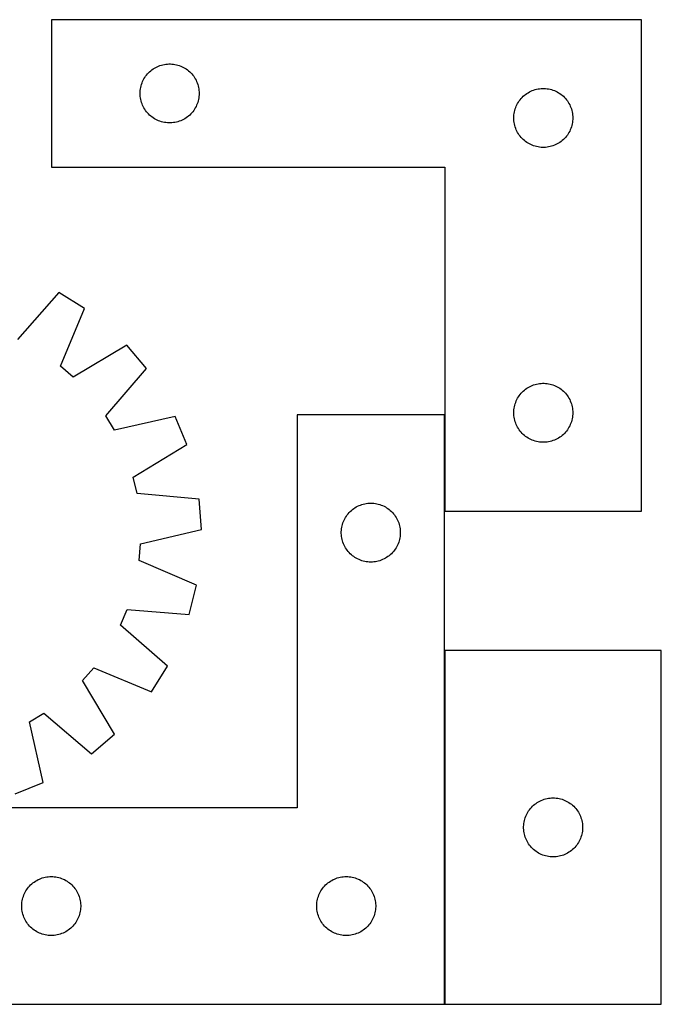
# Model space of a CAD drawing. Header units: millimetres. Extents: x 7 to 1493, y 8 to 2993.
# Tile 13 of 13: x 1161 to 1488, y 2483 to 2984. Entities that reach past the tile are written whole.
import ezdxf

# ---------------------------------------------------------------- set-up
doc = ezdxf.new("R2010")
doc.units = ezdxf.units.MM
doc.layers.add('COMMON', color=5, linetype='CONTINUOUS', true_color=0x0000ff)
doc.layers.add('CUT', color=7, linetype='CONTINUOUS', true_color=0x000000)

msp = doc.modelspace()

# ---------------------------------------------------------------- linework, layer by layer
at = {"layer": 'COMMON'}
for p, q in [((1377.56498, 2734.050116), (1377.56498, 2783.087763)), ((1377.564979, 2663.087763), (1377.564979, 2483.087763))]:
    msp.add_line(p, q, dxfattribs=at)
at = {"layer": 'CUT'}
for p, q in [((1477.66498, 2984.050116), (1177.66498, 2984.050116)), ((1177.66498, 2984.050116), (1177.66498, 2909.050116)), ((1477.66498, 2734.050116), (1477.66498, 2984.050116)), ((1232.014062, 2960.444976), (1232.736844, 2960.717455)), ((1232.736844, 2960.717455), (1233.472696, 2960.952365)), ((1233.472696, 2960.952365), (1234.219664, 2961.149082)), ((1234.219664, 2961.149082), (1234.975769, 2961.307086)), ((1234.975769, 2961.307086), (1235.739005, 2961.425957)), ((1235.739005, 2961.425957), (1236.507348, 2961.505379)), ((1236.507348, 2961.505379), (1237.278761, 2961.545144)), ((1237.278761, 2961.545144), (1238.051199, 2961.545144)), ((1238.051199, 2961.545144), (1238.822612, 2961.505379)), ((1238.822612, 2961.505379), (1239.590955, 2961.425957)), ((1239.590955, 2961.425957), (1240.354191, 2961.307086)), ((1240.354191, 2961.307086), (1241.110296, 2961.149082)), ((1241.110296, 2961.149082), (1241.857265, 2960.952365)), ((1241.857265, 2960.952365), (1242.593116, 2960.717455)), ((1242.593116, 2960.717455), (1243.315898, 2960.444976)), ((1225.439555, 2955.241433), (1225.903183, 2955.859259)), ((1225.903183, 2955.859259), (1226.398001, 2956.452398)), ((1226.398001, 2956.452398), (1226.922697, 2957.019279)), ((1226.922697, 2957.019279), (1227.47588, 2957.558397)), ((1227.47588, 2957.558397), (1228.056082, 2958.068323)), ((1228.056082, 2958.068323), (1228.661766, 2958.547705)), ((1228.661766, 2958.547705), (1229.291324, 2958.995272)), ((1229.291324, 2958.995272), (1229.943088, 2959.409836)), ((1229.943088, 2959.409836), (1230.615329, 2959.790298)), ((1230.615329, 2959.790298), (1231.306264, 2960.13565)), ((1231.306264, 2960.13565), (1232.014062, 2960.444976)), ((1243.315898, 2960.444976), (1244.023696, 2960.13565)), ((1244.023696, 2960.13565), (1244.714631, 2959.790298)), ((1244.714631, 2959.790298), (1245.386872, 2959.409836)), ((1245.386872, 2959.409836), (1246.038636, 2958.995272)), ((1246.038636, 2958.995272), (1246.668194, 2958.547705)), ((1246.668194, 2958.547705), (1247.273878, 2958.068323)), ((1247.273878, 2958.068323), (1247.85408, 2957.558397)), ((1247.85408, 2957.558397), (1248.407263, 2957.019279)), ((1248.407263, 2957.019279), (1248.931959, 2956.452398)), ((1248.931959, 2956.452398), (1249.426777, 2955.859259)), ((1249.426777, 2955.859259), (1249.890405, 2955.241433)), ((1223.159564, 2950.370183), (1223.375449, 2951.111839)), ((1223.375449, 2951.111839), (1223.629228, 2951.841398)), ((1223.629228, 2951.841398), (1223.920227, 2952.556925)), ((1223.920227, 2952.556925), (1224.247674, 2953.256523)), ((1224.247674, 2953.256523), (1224.610701, 2953.938338)), ((1224.610701, 2953.938338), (1225.008347, 2954.600559)), ((1225.008347, 2954.600559), (1225.439555, 2955.241433)), ((1249.890405, 2955.241433), (1250.321613, 2954.600559)), ((1250.321613, 2954.600559), (1250.719259, 2953.938338)), ((1250.719259, 2953.938338), (1251.082286, 2953.256523)), ((1251.082286, 2953.256523), (1251.409734, 2952.556925)), ((1251.409734, 2952.556925), (1251.700732, 2951.841398)), ((1251.700732, 2951.841398), (1251.954511, 2951.111839)), ((1251.954511, 2951.111839), (1252.170396, 2950.370183)), ((1222.66498, 2946.550116), (1222.684869, 2947.322298)), ((1222.684869, 2945.777935), (1222.66498, 2946.550116)), ((1222.684869, 2947.322298), (1222.744482, 2948.092431)), ((1222.744482, 2945.007802), (1222.684869, 2945.777935)), ((1222.744482, 2948.092431), (1222.843662, 2948.858475)), ((1222.843662, 2948.858475), (1222.982145, 2949.618397)), ((1222.982145, 2949.618397), (1223.159564, 2950.370183)), ((1252.170396, 2950.370183), (1252.347815, 2949.618397)), ((1252.347815, 2949.618397), (1252.486299, 2948.858475)), ((1252.486299, 2948.858475), (1252.585478, 2948.092431)), ((1252.585478, 2948.092431), (1252.645091, 2947.322298)), ((1252.645091, 2945.777935), (1252.585478, 2945.007802)), ((1252.645091, 2947.322298), (1252.66498, 2946.550116)), ((1252.66498, 2946.550116), (1252.645091, 2945.777935)), ((1418.056082, 2945.568323), (1418.661766, 2946.047705)), ((1418.661766, 2946.047705), (1419.291324, 2946.495272)), ((1419.291324, 2946.495272), (1419.943088, 2946.909836)), ((1419.943088, 2946.909836), (1420.615329, 2947.290298)), ((1420.615329, 2947.290298), (1421.306264, 2947.63565)), ((1421.306264, 2947.63565), (1422.014062, 2947.944976)), ((1422.014062, 2947.944976), (1422.736844, 2948.217455)), ((1422.736844, 2948.217455), (1423.472696, 2948.452365)), ((1423.472696, 2948.452365), (1424.219664, 2948.649082)), ((1424.219664, 2948.649082), (1424.975769, 2948.807086)), ((1424.975769, 2948.807086), (1425.739005, 2948.925957)), ((1425.739005, 2948.925957), (1426.507348, 2949.005379)), ((1426.507348, 2949.005379), (1427.278761, 2949.045144)), ((1427.278761, 2949.045144), (1428.051199, 2949.045144)), ((1428.051199, 2949.045144), (1428.822612, 2949.005379)), ((1428.822612, 2949.005379), (1429.590955, 2948.925957)), ((1429.590955, 2948.925957), (1430.354191, 2948.807086)), ((1430.354191, 2948.807086), (1431.110296, 2948.649082)), ((1431.110296, 2948.649082), (1431.857265, 2948.452365)), ((1431.857265, 2948.452365), (1432.593116, 2948.217455)), ((1432.593116, 2948.217455), (1433.315898, 2947.944976)), ((1433.315898, 2947.944976), (1434.023696, 2947.63565)), ((1434.023696, 2947.63565), (1434.714631, 2947.290298)), ((1434.714631, 2947.290298), (1435.386872, 2946.909836)), ((1435.386872, 2946.909836), (1436.038636, 2946.495272)), ((1436.038636, 2946.495272), (1436.668194, 2946.047705)), ((1436.668194, 2946.047705), (1437.273878, 2945.568323)), ((1222.843662, 2944.241758), (1222.744482, 2945.007802)), ((1222.982145, 2943.481836), (1222.843662, 2944.241758)), ((1223.159564, 2942.73005), (1222.982145, 2943.481836)), ((1223.375449, 2941.988394), (1223.159564, 2942.73005)), ((1223.629228, 2941.258835), (1223.375449, 2941.988394)), ((1223.920227, 2940.543308), (1223.629228, 2941.258835)), ((1251.700732, 2941.258835), (1251.409734, 2940.543308)), ((1251.954511, 2941.988394), (1251.700732, 2941.258835)), ((1252.170396, 2942.73005), (1251.954511, 2941.988394)), ((1252.347815, 2943.481836), (1252.170396, 2942.73005)), ((1252.486299, 2944.241758), (1252.347815, 2943.481836)), ((1252.585478, 2945.007802), (1252.486299, 2944.241758)), ((1413.920227, 2940.056925), (1414.247674, 2940.756523)), ((1414.247674, 2940.756523), (1414.610701, 2941.438338)), ((1414.610701, 2941.438338), (1415.008347, 2942.100559)), ((1415.008347, 2942.100559), (1415.439555, 2942.741433)), ((1415.439555, 2942.741433), (1415.903183, 2943.359259)), ((1415.903183, 2943.359259), (1416.398001, 2943.952398)), ((1416.398001, 2943.952398), (1416.922697, 2944.519279)), ((1416.922697, 2944.519279), (1417.47588, 2945.058397)), ((1417.47588, 2945.058397), (1418.056082, 2945.568323)), ((1437.273878, 2945.568323), (1437.85408, 2945.058397)), ((1437.85408, 2945.058397), (1438.407263, 2944.519279)), ((1438.407263, 2944.519279), (1438.931959, 2943.952398)), ((1438.931959, 2943.952398), (1439.426777, 2943.359259)), ((1439.426777, 2943.359259), (1439.890405, 2942.741433)), ((1439.890405, 2942.741433), (1440.321613, 2942.100559)), ((1440.321613, 2942.100559), (1440.719259, 2941.438338)), ((1440.719259, 2941.438338), (1441.082286, 2940.756523)), ((1441.082286, 2940.756523), (1441.409734, 2940.056925)), ((1224.247674, 2939.84371), (1223.920227, 2940.543308)), ((1224.610701, 2939.161895), (1224.247674, 2939.84371)), ((1225.008347, 2938.499674), (1224.610701, 2939.161895)), ((1225.439555, 2937.8588), (1225.008347, 2938.499674)), ((1225.903183, 2937.240974), (1225.439555, 2937.8588)), ((1226.398001, 2936.647835), (1225.903183, 2937.240974)), ((1226.922697, 2936.080954), (1226.398001, 2936.647835)), ((1227.47588, 2935.541836), (1226.922697, 2936.080954)), ((1248.407263, 2936.080954), (1247.85408, 2935.541836)), ((1248.931959, 2936.647835), (1248.407263, 2936.080954)), ((1249.426777, 2937.240974), (1248.931959, 2936.647835)), ((1249.890405, 2937.8588), (1249.426777, 2937.240974)), ((1250.321613, 2938.499674), (1249.890405, 2937.8588)), ((1250.719259, 2939.161895), (1250.321613, 2938.499674)), ((1251.082286, 2939.84371), (1250.719259, 2939.161895)), ((1251.409734, 2940.543308), (1251.082286, 2939.84371)), ((1412.744482, 2935.592431), (1412.843662, 2936.358475)), ((1412.843662, 2936.358475), (1412.982145, 2937.118397)), ((1412.982145, 2937.118397), (1413.159564, 2937.870183)), ((1413.159564, 2937.870183), (1413.375449, 2938.611839)), ((1413.375449, 2938.611839), (1413.629228, 2939.341398)), ((1413.629228, 2939.341398), (1413.920227, 2940.056925)), ((1441.409734, 2940.056925), (1441.700732, 2939.341398)), ((1441.700732, 2939.341398), (1441.954511, 2938.611839)), ((1441.954511, 2938.611839), (1442.170396, 2937.870183)), ((1442.170396, 2937.870183), (1442.347815, 2937.118397)), ((1442.347815, 2937.118397), (1442.486299, 2936.358475)), ((1442.486299, 2936.358475), (1442.585478, 2935.592431)), ((1228.056082, 2935.03191), (1227.47588, 2935.541836)), ((1228.661766, 2934.552528), (1228.056082, 2935.03191)), ((1229.291324, 2934.104961), (1228.661766, 2934.552528)), ((1229.943088, 2933.690397), (1229.291324, 2934.104961)), ((1230.615329, 2933.309935), (1229.943088, 2933.690397)), ((1231.306264, 2932.964583), (1230.615329, 2933.309935)), ((1232.014062, 2932.655257), (1231.306264, 2932.964583)), ((1232.736844, 2932.382778), (1232.014062, 2932.655257)), ((1233.472696, 2932.147868), (1232.736844, 2932.382778)), ((1234.219664, 2931.951151), (1233.472696, 2932.147868)), ((1234.975769, 2931.793147), (1234.219664, 2931.951151)), ((1235.739005, 2931.674276), (1234.975769, 2931.793147)), ((1236.507348, 2931.594854), (1235.739005, 2931.674276)), ((1237.278761, 2931.555089), (1236.507348, 2931.594854)), ((1238.051199, 2931.555089), (1237.278761, 2931.555089)), ((1238.822612, 2931.594854), (1238.051199, 2931.555089)), ((1239.590955, 2931.674276), (1238.822612, 2931.594854)), ((1240.354191, 2931.793147), (1239.590955, 2931.674276)), ((1241.110296, 2931.951151), (1240.354191, 2931.793147)), ((1241.857265, 2932.147868), (1241.110296, 2931.951151)), ((1242.593116, 2932.382778), (1241.857265, 2932.147868)), ((1243.315898, 2932.655257), (1242.593116, 2932.382778)), ((1244.023696, 2932.964583), (1243.315898, 2932.655257)), ((1244.714631, 2933.309935), (1244.023696, 2932.964583)), ((1245.386872, 2933.690397), (1244.714631, 2933.309935)), ((1246.038636, 2934.104961), (1245.386872, 2933.690397)), ((1246.668194, 2934.552528), (1246.038636, 2934.104961)), ((1247.273878, 2935.03191), (1246.668194, 2934.552528)), ((1247.85408, 2935.541836), (1247.273878, 2935.03191)), ((1412.66498, 2934.050116), (1412.684869, 2934.822298)), ((1412.684869, 2933.277935), (1412.66498, 2934.050116)), ((1412.684869, 2934.822298), (1412.744482, 2935.592431)), ((1412.744482, 2932.507802), (1412.684869, 2933.277935)), ((1412.843662, 2931.741758), (1412.744482, 2932.507802)), ((1412.982145, 2930.981836), (1412.843662, 2931.741758)), ((1413.159564, 2930.23005), (1412.982145, 2930.981836)), ((1442.347815, 2930.981836), (1442.170396, 2930.23005)), ((1442.486299, 2931.741758), (1442.347815, 2930.981836)), ((1442.585478, 2932.507802), (1442.486299, 2931.741758)), ((1442.585478, 2935.592431), (1442.645091, 2934.822298)), ((1442.645091, 2933.277935), (1442.585478, 2932.507802)), ((1442.645091, 2934.822298), (1442.66498, 2934.050116)), ((1442.66498, 2934.050116), (1442.645091, 2933.277935)), ((1413.375449, 2929.488394), (1413.159564, 2930.23005)), ((1413.629228, 2928.758835), (1413.375449, 2929.488394)), ((1413.920227, 2928.043308), (1413.629228, 2928.758835)), ((1414.247674, 2927.34371), (1413.920227, 2928.043308)), ((1414.610701, 2926.661895), (1414.247674, 2927.34371)), ((1415.008347, 2925.999674), (1414.610701, 2926.661895)), ((1415.439555, 2925.3588), (1415.008347, 2925.999674)), ((1440.321613, 2925.999674), (1439.890405, 2925.3588)), ((1440.719259, 2926.661895), (1440.321613, 2925.999674)), ((1441.082286, 2927.34371), (1440.719259, 2926.661895)), ((1441.409734, 2928.043308), (1441.082286, 2927.34371)), ((1441.700732, 2928.758835), (1441.409734, 2928.043308)), ((1441.954511, 2929.488394), (1441.700732, 2928.758835)), ((1442.170396, 2930.23005), (1441.954511, 2929.488394)), ((1415.903183, 2924.740974), (1415.439555, 2925.3588)), ((1416.398001, 2924.147835), (1415.903183, 2924.740974)), ((1416.922697, 2923.580954), (1416.398001, 2924.147835)), ((1417.47588, 2923.041836), (1416.922697, 2923.580954)), ((1418.056082, 2922.53191), (1417.47588, 2923.041836)), ((1418.661766, 2922.052528), (1418.056082, 2922.53191)), ((1419.291324, 2921.604961), (1418.661766, 2922.052528)), ((1419.943088, 2921.190397), (1419.291324, 2921.604961)), ((1420.615329, 2920.809935), (1419.943088, 2921.190397)), ((1421.306264, 2920.464583), (1420.615329, 2920.809935)), ((1434.714631, 2920.809935), (1434.023696, 2920.464583)), ((1435.386872, 2921.190397), (1434.714631, 2920.809935)), ((1436.038636, 2921.604961), (1435.386872, 2921.190397)), ((1436.668194, 2922.052528), (1436.038636, 2921.604961)), ((1437.273878, 2922.53191), (1436.668194, 2922.052528)), ((1437.85408, 2923.041836), (1437.273878, 2922.53191)), ((1438.407263, 2923.580954), (1437.85408, 2923.041836)), ((1438.931959, 2924.147835), (1438.407263, 2923.580954)), ((1439.426777, 2924.740974), (1438.931959, 2924.147835)), ((1439.890405, 2925.3588), (1439.426777, 2924.740974)), ((1422.014062, 2920.155257), (1421.306264, 2920.464583)), ((1422.736844, 2919.882778), (1422.014062, 2920.155257)), ((1423.472696, 2919.647868), (1422.736844, 2919.882778)), ((1424.219664, 2919.451151), (1423.472696, 2919.647868)), ((1424.975769, 2919.293147), (1424.219664, 2919.451151)), ((1425.739005, 2919.174276), (1424.975769, 2919.293147)), ((1426.507348, 2919.094854), (1425.739005, 2919.174276)), ((1427.278761, 2919.055089), (1426.507348, 2919.094854)), ((1428.051199, 2919.055089), (1427.278761, 2919.055089)), ((1428.822612, 2919.094854), (1428.051199, 2919.055089)), ((1429.590955, 2919.174276), (1428.822612, 2919.094854)), ((1430.354191, 2919.293147), (1429.590955, 2919.174276)), ((1431.110296, 2919.451151), (1430.354191, 2919.293147)), ((1431.857265, 2919.647868), (1431.110296, 2919.451151)), ((1432.593116, 2919.882778), (1431.857265, 2919.647868)), ((1433.315898, 2920.155257), (1432.593116, 2919.882778)), ((1434.023696, 2920.464583), (1433.315898, 2920.155257)), ((1177.66498, 2909.050116), (1377.66498, 2909.050116)), ((1377.66498, 2909.050116), (1377.66498, 2734.050116)), ((1181.35066, 2845.237982), (1160.391389, 2821.369934)), ((1194.402859, 2837.091165), (1181.35066, 2845.237982)), ((1182.167747, 2807.777742), (1194.402859, 2837.091165)), ((1215.950792, 2818.378805), (1188.641708, 2802.155713)), ((1225.846667, 2806.59737), (1215.950792, 2818.378805)), ((1188.641708, 2802.155713), (1182.167747, 2807.777742)), ((1205.152038, 2782.499505), (1225.846667, 2806.59737)), ((1417.47588, 2795.058397), (1418.056082, 2795.568323)), ((1418.056082, 2795.568323), (1418.661766, 2796.047705)), ((1418.661766, 2796.047705), (1419.291324, 2796.495272)), ((1419.291324, 2796.495272), (1419.943088, 2796.909836)), ((1419.943088, 2796.909836), (1420.615329, 2797.290298)), ((1420.615329, 2797.290298), (1421.306264, 2797.63565)), ((1421.306264, 2797.63565), (1422.014062, 2797.944976)), ((1422.014062, 2797.944976), (1422.736844, 2798.217455)), ((1422.736844, 2798.217455), (1423.472696, 2798.452365)), ((1423.472696, 2798.452365), (1424.219664, 2798.649082)), ((1424.219664, 2798.649082), (1424.975769, 2798.807086)), ((1424.975769, 2798.807086), (1425.739005, 2798.925957)), ((1425.739005, 2798.925957), (1426.507348, 2799.005379)), ((1426.507348, 2799.005379), (1427.278761, 2799.045144)), ((1427.278761, 2799.045144), (1428.051199, 2799.045144)), ((1428.051199, 2799.045144), (1428.822612, 2799.005379)), ((1428.822612, 2799.005379), (1429.590955, 2798.925957)), ((1429.590955, 2798.925957), (1430.354191, 2798.807086)), ((1430.354191, 2798.807086), (1431.110296, 2798.649082)), ((1431.110296, 2798.649082), (1431.857265, 2798.452365)), ((1431.857265, 2798.452365), (1432.593116, 2798.217455)), ((1432.593116, 2798.217455), (1433.315898, 2797.944976)), ((1433.315898, 2797.944976), (1434.023696, 2797.63565)), ((1434.023696, 2797.63565), (1434.714631, 2797.290298)), ((1434.714631, 2797.290298), (1435.386872, 2796.909836)), ((1435.386872, 2796.909836), (1436.038636, 2796.495272)), ((1436.038636, 2796.495272), (1436.668194, 2796.047705)), ((1436.668194, 2796.047705), (1437.273878, 2795.568323)), ((1437.273878, 2795.568323), (1437.85408, 2795.058397)), ((1413.920227, 2790.056925), (1414.247674, 2790.756523)), ((1414.247674, 2790.756523), (1414.610701, 2791.438338)), ((1414.610701, 2791.438338), (1415.008347, 2792.100559)), ((1415.008347, 2792.100559), (1415.439555, 2792.741433)), ((1415.439555, 2792.741433), (1415.903183, 2793.359259)), ((1415.903183, 2793.359259), (1416.398001, 2793.952398)), ((1416.398001, 2793.952398), (1416.922697, 2794.519279)), ((1416.922697, 2794.519279), (1417.47588, 2795.058397)), ((1437.85408, 2795.058397), (1438.407263, 2794.519279)), ((1438.407263, 2794.519279), (1438.931959, 2793.952398)), ((1438.931959, 2793.952398), (1439.426777, 2793.359259)), ((1439.426777, 2793.359259), (1439.890405, 2792.741433)), ((1439.890405, 2792.741433), (1440.321613, 2792.100559)), ((1440.321613, 2792.100559), (1440.719259, 2791.438338)), ((1440.719259, 2791.438338), (1441.082286, 2790.756523)), ((1441.082286, 2790.756523), (1441.409734, 2790.056925)), ((1412.684869, 2784.822298), (1412.744482, 2785.592431)), ((1412.744482, 2785.592431), (1412.843662, 2786.358475)), ((1412.843662, 2786.358475), (1412.982145, 2787.118397)), ((1412.982145, 2787.118397), (1413.159564, 2787.870183)), ((1413.159564, 2787.870183), (1413.375449, 2788.611839)), ((1413.375449, 2788.611839), (1413.629228, 2789.341398)), ((1413.629228, 2789.341398), (1413.920227, 2790.056925)), ((1441.409734, 2790.056925), (1441.700732, 2789.341398)), ((1441.700732, 2789.341398), (1441.954511, 2788.611839)), ((1441.954511, 2788.611839), (1442.170396, 2787.870183)), ((1442.170396, 2787.870183), (1442.347815, 2787.118397)), ((1442.347815, 2787.118397), (1442.486299, 2786.358475)), ((1442.486299, 2786.358475), (1442.585478, 2785.592431)), ((1442.585478, 2785.592431), (1442.645091, 2784.822298)), ((1209.571838, 2775.152075), (1205.152038, 2782.499505)), ((1240.557531, 2782.142181), (1209.571838, 2775.152075)), ((1246.328404, 2767.879377), (1240.557531, 2782.142181)), ((1377.464979, 2783.087763), (1302.464979, 2783.087763)), ((1302.464979, 2783.087763), (1302.464979, 2583.087763)), ((1377.464979, 2483.087763), (1377.464979, 2783.087763)), ((1412.66498, 2784.050116), (1412.684869, 2784.822298)), ((1412.684869, 2783.277935), (1412.66498, 2784.050116)), ((1412.744482, 2782.507802), (1412.684869, 2783.277935)), ((1412.843662, 2781.741758), (1412.744482, 2782.507802)), ((1412.982145, 2780.981836), (1412.843662, 2781.741758)), ((1413.159564, 2780.23005), (1412.982145, 2780.981836)), ((1442.347815, 2780.981836), (1442.170396, 2780.23005)), ((1442.486299, 2781.741758), (1442.347815, 2780.981836)), ((1442.585478, 2782.507802), (1442.486299, 2781.741758)), ((1442.645091, 2783.277935), (1442.585478, 2782.507802)), ((1442.645091, 2784.822298), (1442.66498, 2784.050116)), ((1442.66498, 2784.050116), (1442.645091, 2783.277935)), ((1413.375449, 2779.488394), (1413.159564, 2780.23005)), ((1413.629228, 2778.758835), (1413.375449, 2779.488394)), ((1413.920227, 2778.043308), (1413.629228, 2778.758835)), ((1414.247674, 2777.34371), (1413.920227, 2778.043308)), ((1414.610701, 2776.661895), (1414.247674, 2777.34371)), ((1415.008347, 2775.999674), (1414.610701, 2776.661895)), ((1415.439555, 2775.3588), (1415.008347, 2775.999674)), ((1415.903183, 2774.740974), (1415.439555, 2775.3588)), ((1439.890405, 2775.3588), (1439.426777, 2774.740974)), ((1440.321613, 2775.999674), (1439.890405, 2775.3588)), ((1440.719259, 2776.661895), (1440.321613, 2775.999674)), ((1441.082286, 2777.34371), (1440.719259, 2776.661895)), ((1441.409734, 2778.043308), (1441.082286, 2777.34371)), ((1441.700732, 2778.758835), (1441.409734, 2778.043308)), ((1441.954511, 2779.488394), (1441.700732, 2778.758835)), ((1442.170396, 2780.23005), (1441.954511, 2779.488394)), ((1416.398001, 2774.147835), (1415.903183, 2774.740974)), ((1416.922697, 2773.580954), (1416.398001, 2774.147835)), ((1417.47588, 2773.041836), (1416.922697, 2773.580954)), ((1418.056082, 2772.53191), (1417.47588, 2773.041836)), ((1418.661766, 2772.052528), (1418.056082, 2772.53191)), ((1419.291324, 2771.604961), (1418.661766, 2772.052528)), ((1419.943088, 2771.190397), (1419.291324, 2771.604961)), ((1420.615329, 2770.809935), (1419.943088, 2771.190397)), ((1421.306264, 2770.464583), (1420.615329, 2770.809935)), ((1422.014062, 2770.155257), (1421.306264, 2770.464583)), ((1434.023696, 2770.464583), (1433.315898, 2770.155257)), ((1434.714631, 2770.809935), (1434.023696, 2770.464583)), ((1435.386872, 2771.190397), (1434.714631, 2770.809935)), ((1436.038636, 2771.604961), (1435.386872, 2771.190397)), ((1436.668194, 2772.052528), (1436.038636, 2771.604961)), ((1437.273878, 2772.53191), (1436.668194, 2772.052528)), ((1437.85408, 2773.041836), (1437.273878, 2772.53191)), ((1438.407263, 2773.580954), (1437.85408, 2773.041836)), ((1438.931959, 2774.147835), (1438.407263, 2773.580954)), ((1439.426777, 2774.740974), (1438.931959, 2774.147835)), ((1219.199992, 2751.355937), (1246.328404, 2767.879377)), ((1422.736844, 2769.882778), (1422.014062, 2770.155257)), ((1423.472696, 2769.647868), (1422.736844, 2769.882778)), ((1424.219664, 2769.451151), (1423.472696, 2769.647868)), ((1424.975769, 2769.293147), (1424.219664, 2769.451151)), ((1425.739005, 2769.174276), (1424.975769, 2769.293147)), ((1426.507348, 2769.094854), (1425.739005, 2769.174276)), ((1427.278761, 2769.055089), (1426.507348, 2769.094854)), ((1428.051199, 2769.055089), (1427.278761, 2769.055089)), ((1428.822612, 2769.094854), (1428.051199, 2769.055089)), ((1429.590955, 2769.174276), (1428.822612, 2769.094854)), ((1430.354191, 2769.293147), (1429.590955, 2769.174276)), ((1431.110296, 2769.451151), (1430.354191, 2769.293147)), ((1431.857265, 2769.647868), (1431.110296, 2769.451151)), ((1432.593116, 2769.882778), (1431.857265, 2769.647868)), ((1433.315898, 2770.155257), (1432.593116, 2769.882778)), ((1221.132991, 2743.002322), (1219.199992, 2751.355937)), ((1252.762198, 2740.075202), (1221.132991, 2743.002322)), ((1253.843175, 2724.727172), (1252.762198, 2740.075202)), ((1330.655837, 2734.84956), (1331.273663, 2735.313188)), ((1331.273663, 2735.313188), (1331.914536, 2735.744397)), ((1331.914536, 2735.744397), (1332.576758, 2736.142042)), ((1332.576758, 2736.142042), (1333.258572, 2736.50507)), ((1333.258572, 2736.50507), (1333.958171, 2736.832517)), ((1333.958171, 2736.832517), (1334.673698, 2737.123516)), ((1334.673698, 2737.123516), (1335.403257, 2737.377294)), ((1335.403257, 2737.377294), (1336.144912, 2737.593179)), ((1336.144912, 2737.593179), (1336.896698, 2737.770599)), ((1336.896698, 2737.770599), (1337.65662, 2737.909082)), ((1337.65662, 2737.909082), (1338.422664, 2738.008261)), ((1338.422664, 2738.008261), (1339.192798, 2738.067875)), ((1339.192798, 2738.067875), (1339.964979, 2738.087763)), ((1339.964979, 2738.087763), (1340.73716, 2738.067875)), ((1340.73716, 2738.067875), (1341.507294, 2738.008261)), ((1341.507294, 2738.008261), (1342.273338, 2737.909082)), ((1342.273338, 2737.909082), (1343.03326, 2737.770599)), ((1343.03326, 2737.770599), (1343.785046, 2737.593179)), ((1343.785046, 2737.593179), (1344.526702, 2737.377294)), ((1344.526702, 2737.377294), (1345.25626, 2737.123516)), ((1345.25626, 2737.123516), (1345.971788, 2736.832517)), ((1345.971788, 2736.832517), (1346.671386, 2736.50507)), ((1346.671386, 2736.50507), (1347.3532, 2736.142042)), ((1347.3532, 2736.142042), (1348.015422, 2735.744397)), ((1348.015422, 2735.744397), (1348.656296, 2735.313188)), ((1348.656296, 2735.313188), (1349.274121, 2734.84956)), ((1326.724797, 2730.137414), (1327.10526, 2730.809655)), ((1327.10526, 2730.809655), (1327.519824, 2731.461419)), ((1327.519824, 2731.461419), (1327.96739, 2732.090977)), ((1327.96739, 2732.090977), (1328.446772, 2732.696661)), ((1328.446772, 2732.696661), (1328.956699, 2733.276863)), ((1328.956699, 2733.276863), (1329.495817, 2733.830046)), ((1329.495817, 2733.830046), (1330.062697, 2734.354742)), ((1330.062697, 2734.354742), (1330.655837, 2734.84956)), ((1349.274121, 2734.84956), (1349.867261, 2734.354742)), ((1349.867261, 2734.354742), (1350.434141, 2733.830046)), ((1350.434141, 2733.830046), (1350.97326, 2733.276863)), ((1350.97326, 2733.276863), (1351.483186, 2732.696661)), ((1351.483186, 2732.696661), (1351.962568, 2732.090977)), ((1351.962568, 2732.090977), (1352.410134, 2731.461419)), ((1352.410134, 2731.461419), (1352.824699, 2730.809655)), ((1352.824699, 2730.809655), (1353.205161, 2730.137414)), ((1377.66498, 2734.050116), (1477.66498, 2734.050116)), ((1325.089139, 2725.013739), (1325.20801, 2725.776975)), ((1325.20801, 2725.776975), (1325.366013, 2726.533079)), ((1325.366013, 2726.533079), (1325.562731, 2727.280048)), ((1325.562731, 2727.280048), (1325.797641, 2728.015899)), ((1325.797641, 2728.015899), (1326.07012, 2728.738682)), ((1326.07012, 2728.738682), (1326.379445, 2729.446479)), ((1326.379445, 2729.446479), (1326.724797, 2730.137414)), ((1353.205161, 2730.137414), (1353.550513, 2729.446479)), ((1353.550513, 2729.446479), (1353.859839, 2728.738682)), ((1353.859839, 2728.738682), (1354.132318, 2728.015899)), ((1354.132318, 2728.015899), (1354.367227, 2727.280048)), ((1354.367227, 2727.280048), (1354.563945, 2726.533079)), ((1354.563945, 2726.533079), (1354.721948, 2725.776975)), ((1354.721948, 2725.776975), (1354.840819, 2725.013739)), ((1222.936499, 2717.395587), (1253.843175, 2724.727172)), ((1324.969952, 2723.473982), (1325.009716, 2724.245395)), ((1324.969952, 2722.701545), (1324.969952, 2723.473982)), ((1325.009716, 2721.930131), (1324.969952, 2722.701545)), ((1325.009716, 2724.245395), (1325.089139, 2725.013739)), ((1325.089139, 2721.161788), (1325.009716, 2721.930131)), ((1325.20801, 2720.398552), (1325.089139, 2721.161788)), ((1325.366013, 2719.642447), (1325.20801, 2720.398552)), ((1354.721948, 2720.398552), (1354.563945, 2719.642447)), ((1354.840819, 2721.161788), (1354.721948, 2720.398552)), ((1354.840819, 2725.013739), (1354.920242, 2724.245395)), ((1354.920242, 2721.930131), (1354.840819, 2721.161788)), ((1354.920242, 2724.245395), (1354.960006, 2723.473982)), ((1354.960006, 2722.701545), (1354.920242, 2721.930131)), ((1354.960006, 2723.473982), (1354.960006, 2722.701545)), ((1222.193481, 2708.853498), (1222.936499, 2717.395587)), ((1325.562731, 2718.895479), (1325.366013, 2719.642447)), ((1325.797641, 2718.159628), (1325.562731, 2718.895479)), ((1326.07012, 2717.436845), (1325.797641, 2718.159628)), ((1326.379445, 2716.729047), (1326.07012, 2717.436845)), ((1326.724797, 2716.038112), (1326.379445, 2716.729047)), ((1327.10526, 2715.365871), (1326.724797, 2716.038112)), ((1327.519824, 2714.714107), (1327.10526, 2715.365871)), ((1352.824699, 2715.365871), (1352.410134, 2714.714107)), ((1353.205161, 2716.038112), (1352.824699, 2715.365871)), ((1353.550513, 2716.729047), (1353.205161, 2716.038112)), ((1353.859839, 2717.436845), (1353.550513, 2716.729047)), ((1354.132318, 2718.159628), (1353.859839, 2717.436845)), ((1354.367227, 2718.895479), (1354.132318, 2718.159628)), ((1354.563945, 2719.642447), (1354.367227, 2718.895479)), ((1327.96739, 2714.084549), (1327.519824, 2714.714107)), ((1328.446772, 2713.478866), (1327.96739, 2714.084549)), ((1328.956699, 2712.898663), (1328.446772, 2713.478866)), ((1329.495817, 2712.34548), (1328.956699, 2712.898663)), ((1330.062697, 2711.820784), (1329.495817, 2712.34548)), ((1330.655837, 2711.325966), (1330.062697, 2711.820784)), ((1331.273663, 2710.862338), (1330.655837, 2711.325966)), ((1331.914536, 2710.43113), (1331.273663, 2710.862338)), ((1332.576758, 2710.033485), (1331.914536, 2710.43113)), ((1348.015422, 2710.43113), (1347.3532, 2710.033485)), ((1348.656296, 2710.862338), (1348.015422, 2710.43113)), ((1349.274121, 2711.325966), (1348.656296, 2710.862338)), ((1349.867261, 2711.820784), (1349.274121, 2711.325966)), ((1350.434141, 2712.34548), (1349.867261, 2711.820784)), ((1350.97326, 2712.898663), (1350.434141, 2712.34548)), ((1351.483186, 2713.478866), (1350.97326, 2712.898663)), ((1351.962568, 2714.084549), (1351.483186, 2713.478866)), ((1352.410134, 2714.714107), (1351.962568, 2714.084549)), ((1251.370115, 2696.295679), (1222.193481, 2708.853498)), ((1333.258572, 2709.670457), (1332.576758, 2710.033485)), ((1333.958171, 2709.34301), (1333.258572, 2709.670457)), ((1334.673698, 2709.052011), (1333.958171, 2709.34301)), ((1335.403257, 2708.798233), (1334.673698, 2709.052011)), ((1336.144912, 2708.582347), (1335.403257, 2708.798233)), ((1336.896698, 2708.404928), (1336.144912, 2708.582347)), ((1337.65662, 2708.266445), (1336.896698, 2708.404928)), ((1338.422664, 2708.167265), (1337.65662, 2708.266445)), ((1339.192798, 2708.107652), (1338.422664, 2708.167265)), ((1339.964979, 2708.087763), (1339.192798, 2708.107652)), ((1340.73716, 2708.107652), (1339.964979, 2708.087763)), ((1341.507294, 2708.167265), (1340.73716, 2708.107652)), ((1342.273338, 2708.266445), (1341.507294, 2708.167265)), ((1343.03326, 2708.404928), (1342.273338, 2708.266445)), ((1343.785046, 2708.582347), (1343.03326, 2708.404928)), ((1344.526702, 2708.798233), (1343.785046, 2708.582347)), ((1345.25626, 2709.052011), (1344.526702, 2708.798233)), ((1345.971788, 2709.34301), (1345.25626, 2709.052011)), ((1346.671386, 2709.670457), (1345.971788, 2709.34301)), ((1347.3532, 2710.033485), (1346.671386, 2709.670457)), ((1247.655383, 2681.364794), (1251.370115, 2696.295679)), ((1212.6495, 2676.048326), (1215.995803, 2683.942731)), ((1215.995803, 2683.942731), (1247.655383, 2681.364794)), ((1236.517548, 2655.089055), (1212.6495, 2676.048326)), ((1487.66498, 2663.087763), (1377.66498, 2663.087763)), ((1377.66498, 2663.087763), (1377.66498, 2483.087763)), ((1487.66498, 2483.087763), (1487.66498, 2663.087763)), ((1193.435279, 2647.798007), (1199.057308, 2654.271967)), ((1199.057308, 2654.271967), (1228.370731, 2642.036855)), ((1228.370731, 2642.036855), (1236.517548, 2655.089055)), ((1209.658371, 2620.488923), (1193.435279, 2647.798007)), ((1166.431641, 2626.867877), (1173.779071, 2631.287677)), ((1173.779071, 2631.287677), (1197.876936, 2610.593048)), ((1173.421747, 2595.882184), (1166.431641, 2626.867877)), ((1197.876936, 2610.593048), (1209.658371, 2620.488923)), ((1159.158943, 2590.111311), (1173.421747, 2595.882184)), ((1423.355838, 2584.84956), (1423.973664, 2585.313188)), ((1423.973664, 2585.313188), (1424.614537, 2585.744397)), ((1424.614537, 2585.744397), (1425.276759, 2586.142042)), ((1425.276759, 2586.142042), (1425.958573, 2586.50507)), ((1425.958573, 2586.50507), (1426.658172, 2586.832517)), ((1426.658172, 2586.832517), (1427.373699, 2587.123516)), ((1427.373699, 2587.123516), (1428.103258, 2587.377294)), ((1428.103258, 2587.377294), (1428.844913, 2587.593179)), ((1428.844913, 2587.593179), (1429.596699, 2587.770599)), ((1429.596699, 2587.770599), (1430.356621, 2587.909082)), ((1430.356621, 2587.909082), (1431.122665, 2588.008261)), ((1431.122665, 2588.008261), (1431.892799, 2588.067875)), ((1431.892799, 2588.067875), (1432.66498, 2588.087763)), ((1432.66498, 2588.087763), (1433.437161, 2588.067875)), ((1433.437161, 2588.067875), (1434.207295, 2588.008261)), ((1434.207295, 2588.008261), (1434.973339, 2587.909082)), ((1434.973339, 2587.909082), (1435.733261, 2587.770599)), ((1435.733261, 2587.770599), (1436.485047, 2587.593179)), ((1436.485047, 2587.593179), (1437.226703, 2587.377294)), ((1437.226703, 2587.377294), (1437.956261, 2587.123516)), ((1437.956261, 2587.123516), (1438.671789, 2586.832517)), ((1438.671789, 2586.832517), (1439.371387, 2586.50507)), ((1439.371387, 2586.50507), (1440.053201, 2586.142042)), ((1440.053201, 2586.142042), (1440.715423, 2585.744397)), ((1440.715423, 2585.744397), (1441.356297, 2585.313188)), ((1441.356297, 2585.313188), (1441.974122, 2584.84956)), ((1302.464979, 2583.087763), (1127.464979, 2583.087763)), ((1419.079446, 2579.446479), (1419.424798, 2580.137414)), ((1419.424798, 2580.137414), (1419.805261, 2580.809655)), ((1419.805261, 2580.809655), (1420.219825, 2581.461419)), ((1420.219825, 2581.461419), (1420.667391, 2582.090977)), ((1420.667391, 2582.090977), (1421.146773, 2582.696661)), ((1421.146773, 2582.696661), (1421.6567, 2583.276863)), ((1421.6567, 2583.276863), (1422.195818, 2583.830046)), ((1422.195818, 2583.830046), (1422.762698, 2584.354742)), ((1422.762698, 2584.354742), (1423.355838, 2584.84956)), ((1441.974122, 2584.84956), (1442.567262, 2584.354742)), ((1442.567262, 2584.354742), (1443.134142, 2583.830046)), ((1443.134142, 2583.830046), (1443.673261, 2583.276863)), ((1443.673261, 2583.276863), (1444.183187, 2582.696661)), ((1444.183187, 2582.696661), (1444.662569, 2582.090977)), ((1444.662569, 2582.090977), (1445.110135, 2581.461419)), ((1445.110135, 2581.461419), (1445.5247, 2580.809655)), ((1445.5247, 2580.809655), (1445.905162, 2580.137414)), ((1445.905162, 2580.137414), (1446.250514, 2579.446479)), ((1417.709717, 2574.245395), (1417.78914, 2575.013739)), ((1417.78914, 2575.013739), (1417.908011, 2575.776975)), ((1417.908011, 2575.776975), (1418.066014, 2576.533079)), ((1418.066014, 2576.533079), (1418.262732, 2577.280048)), ((1418.262732, 2577.280048), (1418.497642, 2578.015899)), ((1418.497642, 2578.015899), (1418.770121, 2578.738682)), ((1418.770121, 2578.738682), (1419.079446, 2579.446479)), ((1446.250514, 2579.446479), (1446.55984, 2578.738682)), ((1446.55984, 2578.738682), (1446.832319, 2578.015899)), ((1446.832319, 2578.015899), (1447.067228, 2577.280048)), ((1447.067228, 2577.280048), (1447.263946, 2576.533079)), ((1447.263946, 2576.533079), (1447.421949, 2575.776975)), ((1447.421949, 2575.776975), (1447.54082, 2575.013739)), ((1447.54082, 2575.013739), (1447.620243, 2574.245395)), ((1417.669953, 2573.473982), (1417.709717, 2574.245395)), ((1417.669953, 2572.701545), (1417.669953, 2573.473982)), ((1417.709717, 2571.930131), (1417.669953, 2572.701545)), ((1417.78914, 2571.161788), (1417.709717, 2571.930131)), ((1417.908011, 2570.398552), (1417.78914, 2571.161788)), ((1418.066014, 2569.642447), (1417.908011, 2570.398552)), ((1447.421949, 2570.398552), (1447.263946, 2569.642447)), ((1447.54082, 2571.161788), (1447.421949, 2570.398552)), ((1447.620243, 2571.930131), (1447.54082, 2571.161788)), ((1447.620243, 2574.245395), (1447.660007, 2573.473982)), ((1447.660007, 2572.701545), (1447.620243, 2571.930131)), ((1447.660007, 2573.473982), (1447.660007, 2572.701545)), ((1418.262732, 2568.895479), (1418.066014, 2569.642447)), ((1418.497642, 2568.159628), (1418.262732, 2568.895479)), ((1418.770121, 2567.436845), (1418.497642, 2568.159628)), ((1419.079446, 2566.729047), (1418.770121, 2567.436845)), ((1419.424798, 2566.038112), (1419.079446, 2566.729047)), ((1419.805261, 2565.365871), (1419.424798, 2566.038112)), ((1420.219825, 2564.714107), (1419.805261, 2565.365871)), ((1445.5247, 2565.365871), (1445.110135, 2564.714107)), ((1445.905162, 2566.038112), (1445.5247, 2565.365871)), ((1446.250514, 2566.729047), (1445.905162, 2566.038112)), ((1446.55984, 2567.436845), (1446.250514, 2566.729047)), ((1446.832319, 2568.159628), (1446.55984, 2567.436845)), ((1447.067228, 2568.895479), (1446.832319, 2568.159628)), ((1447.263946, 2569.642447), (1447.067228, 2568.895479)), ((1420.667391, 2564.084549), (1420.219825, 2564.714107)), ((1421.146773, 2563.478866), (1420.667391, 2564.084549)), ((1421.6567, 2562.898663), (1421.146773, 2563.478866)), ((1422.195818, 2562.34548), (1421.6567, 2562.898663)), ((1422.762698, 2561.820784), (1422.195818, 2562.34548)), ((1423.355838, 2561.325966), (1422.762698, 2561.820784)), ((1423.973664, 2560.862338), (1423.355838, 2561.325966)), ((1424.614537, 2560.43113), (1423.973664, 2560.862338)), ((1425.276759, 2560.033485), (1424.614537, 2560.43113)), ((1425.958573, 2559.670457), (1425.276759, 2560.033485)), ((1440.053201, 2560.033485), (1439.371387, 2559.670457)), ((1440.715423, 2560.43113), (1440.053201, 2560.033485)), ((1441.356297, 2560.862338), (1440.715423, 2560.43113)), ((1441.974122, 2561.325966), (1441.356297, 2560.862338)), ((1442.567262, 2561.820784), (1441.974122, 2561.325966)), ((1443.134142, 2562.34548), (1442.567262, 2561.820784)), ((1443.673261, 2562.898663), (1443.134142, 2562.34548)), ((1444.183187, 2563.478866), (1443.673261, 2562.898663)), ((1444.662569, 2564.084549), (1444.183187, 2563.478866)), ((1445.110135, 2564.714107), (1444.662569, 2564.084549)), ((1426.658172, 2559.34301), (1425.958573, 2559.670457)), ((1427.373699, 2559.052011), (1426.658172, 2559.34301)), ((1428.103258, 2558.798233), (1427.373699, 2559.052011)), ((1428.844913, 2558.582347), (1428.103258, 2558.798233)), ((1429.596699, 2558.404928), (1428.844913, 2558.582347)), ((1430.356621, 2558.266445), (1429.596699, 2558.404928)), ((1431.122665, 2558.167265), (1430.356621, 2558.266445)), ((1431.892799, 2558.107652), (1431.122665, 2558.167265)), ((1432.66498, 2558.087763), (1431.892799, 2558.107652)), ((1433.437161, 2558.107652), (1432.66498, 2558.087763)), ((1434.207295, 2558.167265), (1433.437161, 2558.107652)), ((1434.973339, 2558.266445), (1434.207295, 2558.167265)), ((1435.733261, 2558.404928), (1434.973339, 2558.266445)), ((1436.485047, 2558.582347), (1435.733261, 2558.404928)), ((1437.226703, 2558.798233), (1436.485047, 2558.582347)), ((1437.956261, 2559.052011), (1437.226703, 2558.798233)), ((1438.671789, 2559.34301), (1437.956261, 2559.052011)), ((1439.371387, 2559.670457), (1438.671789, 2559.34301)), ((1168.155837, 2544.84956), (1168.773663, 2545.313188)), ((1168.773663, 2545.313188), (1169.414536, 2545.744397)), ((1169.414536, 2545.744397), (1170.076758, 2546.142042)), ((1170.076758, 2546.142042), (1170.758572, 2546.50507)), ((1170.758572, 2546.50507), (1171.458171, 2546.832517)), ((1171.458171, 2546.832517), (1172.173698, 2547.123516)), ((1172.173698, 2547.123516), (1172.903257, 2547.377294)), ((1172.903257, 2547.377294), (1173.644912, 2547.593179)), ((1173.644912, 2547.593179), (1174.396698, 2547.770599)), ((1174.396698, 2547.770599), (1175.15662, 2547.909082)), ((1175.15662, 2547.909082), (1175.922664, 2548.008261)), ((1175.922664, 2548.008261), (1176.692798, 2548.067875)), ((1176.692798, 2548.067875), (1177.464979, 2548.087763)), ((1177.464979, 2548.087763), (1178.23716, 2548.067875)), ((1178.23716, 2548.067875), (1179.007294, 2548.008261)), ((1179.007294, 2548.008261), (1179.773338, 2547.909082)), ((1179.773338, 2547.909082), (1180.53326, 2547.770599)), ((1180.53326, 2547.770599), (1181.285046, 2547.593179)), ((1181.285046, 2547.593179), (1182.026702, 2547.377294)), ((1182.026702, 2547.377294), (1182.75626, 2547.123516)), ((1182.75626, 2547.123516), (1183.471788, 2546.832517)), ((1183.471788, 2546.832517), (1184.171386, 2546.50507)), ((1184.171386, 2546.50507), (1184.8532, 2546.142042)), ((1184.8532, 2546.142042), (1185.515422, 2545.744397)), ((1185.515422, 2545.744397), (1186.156296, 2545.313188)), ((1186.156296, 2545.313188), (1186.774121, 2544.84956)), ((1318.155837, 2544.84956), (1318.773663, 2545.313188)), ((1318.773663, 2545.313188), (1319.414536, 2545.744397)), ((1319.414536, 2545.744397), (1320.076758, 2546.142042)), ((1320.076758, 2546.142042), (1320.758572, 2546.50507)), ((1320.758572, 2546.50507), (1321.458171, 2546.832517)), ((1321.458171, 2546.832517), (1322.173698, 2547.123516)), ((1322.173698, 2547.123516), (1322.903257, 2547.377294)), ((1322.903257, 2547.377294), (1323.644912, 2547.593179)), ((1323.644912, 2547.593179), (1324.396698, 2547.770599)), ((1324.396698, 2547.770599), (1325.15662, 2547.909082)), ((1325.15662, 2547.909082), (1325.922664, 2548.008261)), ((1325.922664, 2548.008261), (1326.692798, 2548.067875)), ((1326.692798, 2548.067875), (1327.464979, 2548.087763)), ((1327.464979, 2548.087763), (1328.23716, 2548.067875)), ((1328.23716, 2548.067875), (1329.007294, 2548.008261)), ((1329.007294, 2548.008261), (1329.773338, 2547.909082)), ((1329.773338, 2547.909082), (1330.53326, 2547.770599)), ((1330.53326, 2547.770599), (1331.285046, 2547.593179)), ((1331.285046, 2547.593179), (1332.026702, 2547.377294)), ((1332.026702, 2547.377294), (1332.75626, 2547.123516)), ((1332.75626, 2547.123516), (1333.471788, 2546.832517)), ((1333.471788, 2546.832517), (1334.171386, 2546.50507)), ((1334.171386, 2546.50507), (1334.8532, 2546.142042)), ((1334.8532, 2546.142042), (1335.515422, 2545.744397)), ((1335.515422, 2545.744397), (1336.156296, 2545.313188)), ((1336.156296, 2545.313188), (1336.774121, 2544.84956)), ((1163.879445, 2539.446479), (1164.224797, 2540.137414)), ((1164.224797, 2540.137414), (1164.60526, 2540.809655)), ((1164.60526, 2540.809655), (1165.019824, 2541.461419)), ((1165.019824, 2541.461419), (1165.46739, 2542.090977)), ((1165.46739, 2542.090977), (1165.946772, 2542.696661)), ((1165.946772, 2542.696661), (1166.456699, 2543.276863)), ((1166.456699, 2543.276863), (1166.995817, 2543.830046)), ((1166.995817, 2543.830046), (1167.562697, 2544.354742)), ((1167.562697, 2544.354742), (1168.155837, 2544.84956)), ((1186.774121, 2544.84956), (1187.367261, 2544.354742)), ((1187.367261, 2544.354742), (1187.934141, 2543.830046)), ((1187.934141, 2543.830046), (1188.47326, 2543.276863)), ((1188.47326, 2543.276863), (1188.983186, 2542.696661)), ((1188.983186, 2542.696661), (1189.462568, 2542.090977)), ((1189.462568, 2542.090977), (1189.910134, 2541.461419)), ((1189.910134, 2541.461419), (1190.324699, 2540.809655)), ((1190.324699, 2540.809655), (1190.705161, 2540.137414)), ((1190.705161, 2540.137414), (1191.050513, 2539.446479)), ((1313.879445, 2539.446479), (1314.224797, 2540.137414)), ((1314.224797, 2540.137414), (1314.60526, 2540.809655)), ((1314.60526, 2540.809655), (1315.019824, 2541.461419)), ((1315.019824, 2541.461419), (1315.46739, 2542.090977)), ((1315.46739, 2542.090977), (1315.946772, 2542.696661)), ((1315.946772, 2542.696661), (1316.456699, 2543.276863)), ((1316.456699, 2543.276863), (1316.995817, 2543.830046)), ((1316.995817, 2543.830046), (1317.562697, 2544.354742)), ((1317.562697, 2544.354742), (1318.155837, 2544.84956)), ((1336.774121, 2544.84956), (1337.367261, 2544.354742)), ((1337.367261, 2544.354742), (1337.934141, 2543.830046)), ((1337.934141, 2543.830046), (1338.47326, 2543.276863)), ((1338.47326, 2543.276863), (1338.983186, 2542.696661)), ((1338.983186, 2542.696661), (1339.462568, 2542.090977)), ((1339.462568, 2542.090977), (1339.910134, 2541.461419)), ((1339.910134, 2541.461419), (1340.324699, 2540.809655)), ((1340.324699, 2540.809655), (1340.705161, 2540.137414)), ((1340.705161, 2540.137414), (1341.050513, 2539.446479)), ((1162.509716, 2534.245395), (1162.589139, 2535.013739)), ((1162.589139, 2535.013739), (1162.70801, 2535.776975)), ((1162.70801, 2535.776975), (1162.866013, 2536.533079)), ((1162.866013, 2536.533079), (1163.062731, 2537.280048)), ((1163.062731, 2537.280048), (1163.297641, 2538.015899)), ((1163.297641, 2538.015899), (1163.57012, 2538.738682)), ((1163.57012, 2538.738682), (1163.879445, 2539.446479)), ((1191.050513, 2539.446479), (1191.359839, 2538.738682)), ((1191.359839, 2538.738682), (1191.632318, 2538.015899)), ((1191.632318, 2538.015899), (1191.867227, 2537.280048)), ((1191.867227, 2537.280048), (1192.063945, 2536.533079)), ((1192.063945, 2536.533079), (1192.221948, 2535.776975)), ((1192.221948, 2535.776975), (1192.340819, 2535.013739)), ((1192.340819, 2535.013739), (1192.420242, 2534.245395)), ((1312.509716, 2534.245395), (1312.589139, 2535.013739)), ((1312.589139, 2535.013739), (1312.70801, 2535.776975)), ((1312.70801, 2535.776975), (1312.866013, 2536.533079)), ((1312.866013, 2536.533079), (1313.062731, 2537.280048)), ((1313.062731, 2537.280048), (1313.297641, 2538.015899)), ((1313.297641, 2538.015899), (1313.57012, 2538.738682)), ((1313.57012, 2538.738682), (1313.879445, 2539.446479)), ((1341.050513, 2539.446479), (1341.359839, 2538.738682)), ((1341.359839, 2538.738682), (1341.632318, 2538.015899)), ((1341.632318, 2538.015899), (1341.867227, 2537.280048)), ((1341.867227, 2537.280048), (1342.063945, 2536.533079)), ((1342.063945, 2536.533079), (1342.221948, 2535.776975)), ((1342.221948, 2535.776975), (1342.340819, 2535.013739)), ((1342.340819, 2535.013739), (1342.420242, 2534.245395)), ((1162.469952, 2533.473982), (1162.509716, 2534.245395)), ((1162.469952, 2532.701545), (1162.469952, 2533.473982)), ((1162.509716, 2531.930131), (1162.469952, 2532.701545)), ((1162.589139, 2531.161788), (1162.509716, 2531.930131)), ((1162.70801, 2530.398552), (1162.589139, 2531.161788)), ((1162.866013, 2529.642447), (1162.70801, 2530.398552)), ((1192.221948, 2530.398552), (1192.063945, 2529.642447)), ((1192.340819, 2531.161788), (1192.221948, 2530.398552)), ((1192.420242, 2531.930131), (1192.340819, 2531.161788)), ((1192.420242, 2534.245395), (1192.460006, 2533.473982)), ((1192.460006, 2532.701545), (1192.420242, 2531.930131)), ((1192.460006, 2533.473982), (1192.460006, 2532.701545)), ((1312.469952, 2533.473982), (1312.509716, 2534.245395)), ((1312.469952, 2532.701545), (1312.469952, 2533.473982)), ((1312.509716, 2531.930131), (1312.469952, 2532.701545)), ((1312.589139, 2531.161788), (1312.509716, 2531.930131)), ((1312.70801, 2530.398552), (1312.589139, 2531.161788)), ((1312.866013, 2529.642447), (1312.70801, 2530.398552)), ((1342.221948, 2530.398552), (1342.063945, 2529.642447)), ((1342.340819, 2531.161788), (1342.221948, 2530.398552)), ((1342.420242, 2531.930131), (1342.340819, 2531.161788)), ((1342.420242, 2534.245395), (1342.460006, 2533.473982)), ((1342.460006, 2532.701545), (1342.420242, 2531.930131)), ((1342.460006, 2533.473982), (1342.460006, 2532.701545)), ((1163.062731, 2528.895479), (1162.866013, 2529.642447)), ((1163.297641, 2528.159628), (1163.062731, 2528.895479)), ((1163.57012, 2527.436845), (1163.297641, 2528.159628)), ((1163.879445, 2526.729047), (1163.57012, 2527.436845)), ((1164.224797, 2526.038112), (1163.879445, 2526.729047)), ((1164.60526, 2525.365871), (1164.224797, 2526.038112)), ((1165.019824, 2524.714107), (1164.60526, 2525.365871)), ((1190.324699, 2525.365871), (1189.910134, 2524.714107)), ((1190.705161, 2526.038112), (1190.324699, 2525.365871)), ((1191.050513, 2526.729047), (1190.705161, 2526.038112)), ((1191.359839, 2527.436845), (1191.050513, 2526.729047)), ((1191.632318, 2528.159628), (1191.359839, 2527.436845)), ((1191.867227, 2528.895479), (1191.632318, 2528.159628)), ((1192.063945, 2529.642447), (1191.867227, 2528.895479)), ((1313.062731, 2528.895479), (1312.866013, 2529.642447)), ((1313.297641, 2528.159628), (1313.062731, 2528.895479)), ((1313.57012, 2527.436845), (1313.297641, 2528.159628)), ((1313.879445, 2526.729047), (1313.57012, 2527.436845)), ((1314.224797, 2526.038112), (1313.879445, 2526.729047)), ((1314.60526, 2525.365871), (1314.224797, 2526.038112)), ((1315.019824, 2524.714107), (1314.60526, 2525.365871)), ((1340.324699, 2525.365871), (1339.910134, 2524.714107)), ((1340.705161, 2526.038112), (1340.324699, 2525.365871)), ((1341.050513, 2526.729047), (1340.705161, 2526.038112)), ((1341.359839, 2527.436845), (1341.050513, 2526.729047)), ((1341.632318, 2528.159628), (1341.359839, 2527.436845)), ((1341.867227, 2528.895479), (1341.632318, 2528.159628)), ((1342.063945, 2529.642447), (1341.867227, 2528.895479)), ((1165.46739, 2524.084549), (1165.019824, 2524.714107)), ((1165.946772, 2523.478866), (1165.46739, 2524.084549)), ((1166.456699, 2522.898663), (1165.946772, 2523.478866)), ((1166.995817, 2522.34548), (1166.456699, 2522.898663)), ((1167.562697, 2521.820784), (1166.995817, 2522.34548)), ((1168.155837, 2521.325966), (1167.562697, 2521.820784)), ((1168.773663, 2520.862338), (1168.155837, 2521.325966)), ((1169.414536, 2520.43113), (1168.773663, 2520.862338)), ((1170.076758, 2520.033485), (1169.414536, 2520.43113)), ((1170.758572, 2519.670457), (1170.076758, 2520.033485)), ((1184.8532, 2520.033485), (1184.171386, 2519.670457)), ((1185.515422, 2520.43113), (1184.8532, 2520.033485)), ((1186.156296, 2520.862338), (1185.515422, 2520.43113)), ((1186.774121, 2521.325966), (1186.156296, 2520.862338)), ((1187.367261, 2521.820784), (1186.774121, 2521.325966)), ((1187.934141, 2522.34548), (1187.367261, 2521.820784)), ((1188.47326, 2522.898663), (1187.934141, 2522.34548)), ((1188.983186, 2523.478866), (1188.47326, 2522.898663)), ((1189.462568, 2524.084549), (1188.983186, 2523.478866)), ((1189.910134, 2524.714107), (1189.462568, 2524.084549)), ((1315.46739, 2524.084549), (1315.019824, 2524.714107)), ((1315.946772, 2523.478866), (1315.46739, 2524.084549)), ((1316.456699, 2522.898663), (1315.946772, 2523.478866)), ((1316.995817, 2522.34548), (1316.456699, 2522.898663)), ((1317.562697, 2521.820784), (1316.995817, 2522.34548)), ((1318.155837, 2521.325966), (1317.562697, 2521.820784)), ((1318.773663, 2520.862338), (1318.155837, 2521.325966)), ((1319.414536, 2520.43113), (1318.773663, 2520.862338)), ((1320.076758, 2520.033485), (1319.414536, 2520.43113)), ((1320.758572, 2519.670457), (1320.076758, 2520.033485)), ((1334.8532, 2520.033485), (1334.171386, 2519.670457)), ((1335.515422, 2520.43113), (1334.8532, 2520.033485)), ((1336.156296, 2520.862338), (1335.515422, 2520.43113)), ((1336.774121, 2521.325966), (1336.156296, 2520.862338)), ((1337.367261, 2521.820784), (1336.774121, 2521.325966)), ((1337.934141, 2522.34548), (1337.367261, 2521.820784)), ((1338.47326, 2522.898663), (1337.934141, 2522.34548)), ((1338.983186, 2523.478866), (1338.47326, 2522.898663)), ((1339.462568, 2524.084549), (1338.983186, 2523.478866)), ((1339.910134, 2524.714107), (1339.462568, 2524.084549)), ((1171.458171, 2519.34301), (1170.758572, 2519.670457)), ((1172.173698, 2519.052011), (1171.458171, 2519.34301)), ((1172.903257, 2518.798233), (1172.173698, 2519.052011)), ((1173.644912, 2518.582347), (1172.903257, 2518.798233)), ((1174.396698, 2518.404928), (1173.644912, 2518.582347)), ((1175.15662, 2518.266445), (1174.396698, 2518.404928)), ((1175.922664, 2518.167265), (1175.15662, 2518.266445)), ((1176.692798, 2518.107652), (1175.922664, 2518.167265)), ((1177.464979, 2518.087763), (1176.692798, 2518.107652)), ((1178.23716, 2518.107652), (1177.464979, 2518.087763)), ((1179.007294, 2518.167265), (1178.23716, 2518.107652)), ((1179.773338, 2518.266445), (1179.007294, 2518.167265)), ((1180.53326, 2518.404928), (1179.773338, 2518.266445)), ((1181.285046, 2518.582347), (1180.53326, 2518.404928)), ((1182.026702, 2518.798233), (1181.285046, 2518.582347)), ((1182.75626, 2519.052011), (1182.026702, 2518.798233)), ((1183.471788, 2519.34301), (1182.75626, 2519.052011)), ((1184.171386, 2519.670457), (1183.471788, 2519.34301)), ((1321.458171, 2519.34301), (1320.758572, 2519.670457)), ((1322.173698, 2519.052011), (1321.458171, 2519.34301)), ((1322.903257, 2518.798233), (1322.173698, 2519.052011)), ((1323.644912, 2518.582347), (1322.903257, 2518.798233)), ((1324.396698, 2518.404928), (1323.644912, 2518.582347)), ((1325.15662, 2518.266445), (1324.396698, 2518.404928)), ((1325.922664, 2518.167265), (1325.15662, 2518.266445)), ((1326.692798, 2518.107652), (1325.922664, 2518.167265)), ((1327.464979, 2518.087763), (1326.692798, 2518.107652)), ((1328.23716, 2518.107652), (1327.464979, 2518.087763)), ((1329.007294, 2518.167265), (1328.23716, 2518.107652)), ((1329.773338, 2518.266445), (1329.007294, 2518.167265)), ((1330.53326, 2518.404928), (1329.773338, 2518.266445)), ((1331.285046, 2518.582347), (1330.53326, 2518.404928)), ((1332.026702, 2518.798233), (1331.285046, 2518.582347)), ((1332.75626, 2519.052011), (1332.026702, 2518.798233)), ((1333.471788, 2519.34301), (1332.75626, 2519.052011)), ((1334.171386, 2519.670457), (1333.471788, 2519.34301)), ((1127.464979, 2483.087763), (1377.464979, 2483.087763)), ((1377.66498, 2483.087763), (1487.66498, 2483.087763))]:
    msp.add_line(p, q, dxfattribs=at)

doc.saveas('drawing.dxf')
